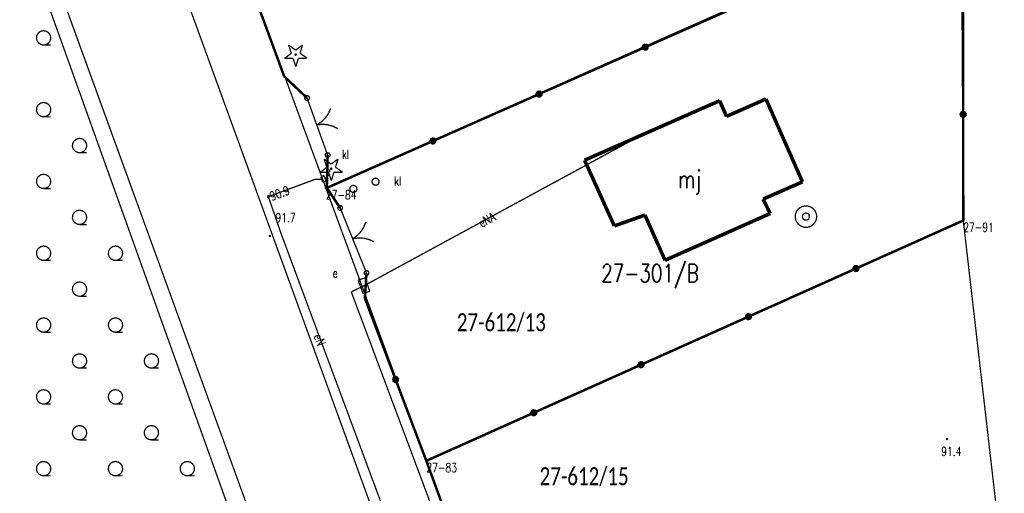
# Model space of a CAD drawing. Header units: metres. Extents: x 7542868 to 7543897, y 5828496 to 5830561.
# Tile 78 of 122: x 7543419 to 7543487, y 5830110 to 5830143. Entities that reach past the tile are written whole.
import ezdxf
from ezdxf.enums import TextEntityAlignment as Align

# ---------------------------------------------------------------- set-up
doc = ezdxf.new("R2010")
doc.units = ezdxf.units.M
doc.header["$MEASUREMENT"] = 0
for name, color, linetype in [('BDOT500_KTOK_L_1', 7, 'Continuous'), ('BDOT500_KTOK_L_4', 7, 'Continuous'), ('BDOT500_OBOP_T_0', 7, 'Continuous'), ('BDOT500_PTTL_L_4', 7, 'Continuous'), ('BDOT500_RTPW_T_0', 7, 'Continuous'), ('BUDYNKI_EGBB_E_T_0', 7, 'Continuous'), ('BUDYNKI_EGBB_L_0', 7, 'Continuous'), ('GESUT_SUPE_E_T_3', 7, 'Continuous'), ('GESUT_SUPE_L_3', 7, 'Continuous'), ('GESUT_SUTE_T_0', 7, 'Continuous'), ('GESUT_SUUE_E_T_2', 7, 'Continuous'), ('GESUT_SUUE_L_3', 7, 'Continuous'), ('GESUT_SUUE_T_3', 7, 'Continuous'), ('GESUT_SUUK_E_T_3', 7, 'Continuous'), ('GESUT_SUUK_T_2', 7, 'Continuous'), ('GESUT_SUUK_T_4', 7, 'Continuous'), ('GESUT_SUUW_T_1', 7, 'Continuous'), ('GLOWNA_BAZA_DZIALKI', 7, 'Continuous'), ('GLOWNA_BAZA_NUMERY_PUNKTOW', 7, 'Continuous'), ('GLOWNA_BAZA_PUNKTY', 7, 'Continuous'), ('SZUMIN_511-1_DROGA_POM_UZUPEL__', 7, 'Continuous')]:
    doc.layers.add(name, color=color, linetype=linetype)
doc.layers.add('Numery_dzialek', color=7, linetype='Continuous', lineweight=13)
doc.styles.add('Legend', font='calibri.ttf')
doc.styles.add('STYL_ARIAL', font='simplex', dxfattribs={"width": 0.75, "oblique": 0.1})

msp = doc.modelspace()

# ---------------------------------------------------------------- linework, layer by layer
at = {"layer": 'BDOT500_KTOK_L_1', "color": 7, "const_width": 0.09}
for points in [[(7543438.5172, 5830137.7267), (7543438.4819, 5830137.8375), (7543438.526, 5830137.9451), (7543438.6289, 5830137.9991), (7543438.7426, 5830137.9744), (7543438.8137, 5830137.8824), (7543438.809, 5830137.7662), (7543438.7307, 5830137.6802), (7543438.6155, 5830137.6646), (7543438.5172, 5830137.7267)], [(7543438.6517, 5830137.8307), (7543439.1547, 5830136.4286)], [(7543439.0702, 5830136.664), (7543439.5767, 5830135.2521)], [(7543440.2939, 5830137.1029), (7543440.1392, 5830136.7514), (7543439.9202, 5830136.436), (7543439.6449, 5830136.1682), (7543439.3235, 5830135.958)], [(7543439.3235, 5830135.958), (7543439.7052, 5830136), (7543440.0879, 5830135.9683), (7543440.4575, 5830135.864), (7543440.8004, 5830135.691)], [(7543439.5767, 5830135.2521), (7543440.0797, 5830133.85)], [(7543439.9452, 5830133.7461), (7543439.9098, 5830133.8568), (7543439.9539, 5830133.9644), (7543440.0569, 5830134.0185), (7543440.1705, 5830133.9937), (7543440.2416, 5830133.9017), (7543440.237, 5830133.7855), (7543440.1587, 5830133.6995), (7543440.0435, 5830133.6839), (7543439.9452, 5830133.7461)], [(7543440.8209, 5830130.0716), (7543440.7855, 5830130.1824), (7543440.8297, 5830130.29), (7543440.9326, 5830130.344), (7543441.0462, 5830130.3193), (7543441.1173, 5830130.2272), (7543441.1127, 5830130.1111), (7543441.0344, 5830130.025), (7543440.9192, 5830130.0095), (7543440.8209, 5830130.0716)], [(7543440.9554, 5830130.1756), (7543441.6369, 5830128.491)], [(7543442.7483, 5830129.2103), (7543442.6077, 5830128.8529), (7543442.4015, 5830128.5289), (7543442.1371, 5830128.2504), (7543441.8244, 5830128.0275)], [(7543441.5431, 5830128.7227), (7543442.1057, 5830127.3322)], [(7543441.8244, 5830128.0275), (7543442.2042, 5830128.0847), (7543442.5878, 5830128.0683), (7543442.9613, 5830127.9789), (7543443.3108, 5830127.8198)], [(7543442.1057, 5830127.3322), (7543442.7872, 5830125.6476)], [(7543442.6527, 5830125.5437), (7543442.6173, 5830125.6545), (7543442.6615, 5830125.7621), (7543442.7644, 5830125.8161), (7543442.878, 5830125.7913), (7543442.9492, 5830125.6993), (7543442.9445, 5830125.5831), (7543442.8662, 5830125.4971), (7543442.751, 5830125.4815), (7543442.6527, 5830125.5437)]]:
    msp.add_lwpolyline(points, dxfattribs=at)
at = {"layer": 'BDOT500_KTOK_L_4', "color": 7, "const_width": 0.175}
for points in [[(7543462.1774, 5830141.3714), (7543469.5613, 5830144.6388)], [(7543437.061, 5830139.3298), (7543435.1903, 5830144.4226)], [(7543484.2904, 5830144.0918), (7543484.3002, 5830136.6959)], [(7543454.7934, 5830138.1041), (7543462.1774, 5830141.3714)], [(7543462.0429, 5830141.2675), (7543462.0075, 5830141.3783), (7543462.0516, 5830141.4858), (7543462.1546, 5830141.5399), (7543462.2682, 5830141.5151), (7543462.3393, 5830141.4231), (7543462.3347, 5830141.3069), (7543462.2564, 5830141.2209), (7543462.1412, 5830141.2053), (7543462.0429, 5830141.2675)], [(7543438.6517, 5830137.8307), (7543437.061, 5830139.3298)], [(7543447.4095, 5830134.8367), (7543454.7934, 5830138.1041)], [(7543454.6589, 5830138.0001), (7543454.6236, 5830138.1109), (7543454.6677, 5830138.2185), (7543454.7707, 5830138.2725), (7543454.8843, 5830138.2478), (7543454.9554, 5830138.1557), (7543454.9507, 5830138.0395), (7543454.8725, 5830137.9535), (7543454.7572, 5830137.938), (7543454.6589, 5830138.0001)], [(7543484.1657, 5830136.5919), (7543484.1303, 5830136.7027), (7543484.1745, 5830136.8103), (7543484.2774, 5830136.8644), (7543484.391, 5830136.8396), (7543484.4621, 5830136.7476), (7543484.4575, 5830136.6314), (7543484.3792, 5830136.5454), (7543484.264, 5830136.5298), (7543484.1657, 5830136.5919)], [(7543484.3002, 5830136.6959), (7543484.31, 5830129.3)], [(7543440.0255, 5830131.5693), (7543447.4095, 5830134.8367)], [(7543447.275, 5830134.7327), (7543447.2396, 5830134.8435), (7543447.2838, 5830134.9511), (7543447.3867, 5830135.0051), (7543447.5003, 5830134.9804), (7543447.5714, 5830134.8884), (7543447.5668, 5830134.7722), (7543447.4885, 5830134.6862), (7543447.3733, 5830134.6706), (7543447.275, 5830134.7327)], [(7543440.0255, 5830131.5693), (7543440.0797, 5830133.85)], [(7543440.9554, 5830130.1756), (7543440.0255, 5830131.5693)], [(7543484.31, 5830129.3), (7543476.8378, 5830125.9529)], [(7543476.7033, 5830125.849), (7543476.6679, 5830125.9598), (7543476.7121, 5830126.0673), (7543476.815, 5830126.1214), (7543476.9286, 5830126.0966), (7543476.9997, 5830126.0046), (7543476.9951, 5830125.8884), (7543476.9168, 5830125.8024), (7543476.8016, 5830125.7868), (7543476.7033, 5830125.849)], [(7543442.6726, 5830123.886), (7543442.7872, 5830125.6476)], [(7543476.8378, 5830125.9529), (7543469.3656, 5830122.6059)], [(7543444.8108, 5830118.2253), (7543442.6726, 5830123.886)], [(7543469.2311, 5830122.5019), (7543469.1957, 5830122.6127), (7543469.2398, 5830122.7203), (7543469.3428, 5830122.7743), (7543469.4564, 5830122.7496), (7543469.5275, 5830122.6575), (7543469.5229, 5830122.5413), (7543469.4446, 5830122.4553), (7543469.3294, 5830122.4398), (7543469.2311, 5830122.5019)], [(7543469.3656, 5830122.6059), (7543461.8934, 5830119.2588)], [(7543461.7589, 5830119.1548), (7543461.7235, 5830119.2656), (7543461.7676, 5830119.3732), (7543461.8706, 5830119.4273), (7543461.9842, 5830119.4025), (7543462.0553, 5830119.3105), (7543462.0507, 5830119.1943), (7543461.9724, 5830119.1083), (7543461.8572, 5830119.0927), (7543461.7589, 5830119.1548)], [(7543461.8934, 5830119.2588), (7543454.4212, 5830115.9117)], [(7543444.6763, 5830118.1213), (7543444.6409, 5830118.2321), (7543444.685, 5830118.3397), (7543444.788, 5830118.3938), (7543444.9016, 5830118.369), (7543444.9727, 5830118.277), (7543444.968, 5830118.1608), (7543444.8898, 5830118.0748), (7543444.7745, 5830118.0592), (7543444.6763, 5830118.1213)], [(7543446.949, 5830112.5646), (7543444.8108, 5830118.2253)], [(7543454.4212, 5830115.9117), (7543446.949, 5830112.5646)], [(7543454.2867, 5830115.8078), (7543454.2513, 5830115.9185), (7543454.2954, 5830116.0261), (7543454.3984, 5830116.0802), (7543454.512, 5830116.0554), (7543454.5831, 5830115.9634), (7543454.5785, 5830115.8472), (7543454.5002, 5830115.7612), (7543454.385, 5830115.7456), (7543454.2867, 5830115.8078)], [(7543446.949, 5830112.5646), (7543449.3393, 5830106.0298)]]:
    msp.add_lwpolyline(points, dxfattribs=at)
at = {"layer": 'BDOT500_OBOP_T_0', "color": 3, "const_width": 0.09}
for points in [[(7543437.3663, 5830141.5121), (7543437.8561, 5830141.1654)], [(7543437.5588, 5830140.9437), (7543437.3663, 5830141.5121)], [(7543437.8561, 5830141.1654), (7543438.3371, 5830141.5241)], [(7543438.3371, 5830141.5241), (7543438.1588, 5830140.9512)], [(7543437.0778, 5830140.585), (7543437.5588, 5830140.9437)], [(7543437.6778, 5830140.5925), (7543437.0778, 5830140.585)], [(7543437.8703, 5830140.0241), (7543437.6778, 5830140.5925)], [(7543437.86, 5830140.895), (7543437.8918, 5830140.8818), (7543437.905, 5830140.85), (7543437.8918, 5830140.8182), (7543437.86, 5830140.805), (7543437.8282, 5830140.8182), (7543437.815, 5830140.85), (7543437.8282, 5830140.8818), (7543437.86, 5830140.895)], [(7543438.0486, 5830140.5971), (7543437.8703, 5830140.0241)], [(7543438.6486, 5830140.6045), (7543438.0486, 5830140.5971)], [(7543438.1588, 5830140.9512), (7543438.6486, 5830140.6045)], [(7543439.8363, 5830133.5721), (7543440.3261, 5830133.2255)], [(7543440.0288, 5830133.0038), (7543439.8363, 5830133.5721)], [(7543440.3261, 5830133.2255), (7543440.8071, 5830133.5842)], [(7543440.8071, 5830133.5842), (7543440.6288, 5830133.0112)], [(7543440.6288, 5830133.0112), (7543441.1186, 5830132.6646)], [(7543439.5478, 5830132.6451), (7543440.0288, 5830133.0038)], [(7543440.1478, 5830132.6525), (7543439.5478, 5830132.6451)], [(7543440.3403, 5830132.0842), (7543440.1478, 5830132.6525)], [(7543440.33, 5830132.955), (7543440.3618, 5830132.9418), (7543440.375, 5830132.91), (7543440.3618, 5830132.8782), (7543440.33, 5830132.865), (7543440.2982, 5830132.8782), (7543440.285, 5830132.91), (7543440.2982, 5830132.9418), (7543440.33, 5830132.955)], [(7543440.5186, 5830132.6571), (7543440.3403, 5830132.0842)], [(7543441.1186, 5830132.6646), (7543440.5186, 5830132.6571)]]:
    msp.add_lwpolyline(points, dxfattribs=at)
at = {"layer": 'BDOT500_PTTL_L_4', "color": 7, "const_width": 0.09}
for points in [[(7543410.46, 5830172.74), (7543435.63, 5830102.47)], [(7543420.32, 5830142.52), (7543420.5234, 5830142.4768), (7543420.6916, 5830142.3546), (7543420.7955, 5830142.1745), (7543420.8173, 5830141.9677), (7543420.753, 5830141.77), (7543420.6139, 5830141.6155), (7543420.424, 5830141.5309), (7543420.216, 5830141.5309), (7543420.0261, 5830141.6155), (7543419.887, 5830141.77), (7543419.8227, 5830141.9677), (7543419.8445, 5830142.1745), (7543419.9484, 5830142.3546), (7543420.1166, 5830142.4768), (7543420.32, 5830142.52)], [(7543420.32, 5830141.52), (7543420.82, 5830141.52)], [(7543420.32, 5830137.52), (7543420.5234, 5830137.4768), (7543420.6916, 5830137.3546), (7543420.7955, 5830137.1745), (7543420.8173, 5830136.9677), (7543420.753, 5830136.77), (7543420.6139, 5830136.6155), (7543420.424, 5830136.5309), (7543420.216, 5830136.5309), (7543420.0261, 5830136.6155), (7543419.887, 5830136.77), (7543419.8227, 5830136.9677), (7543419.8445, 5830137.1745), (7543419.9484, 5830137.3546), (7543420.1166, 5830137.4768), (7543420.32, 5830137.52)], [(7543420.32, 5830136.52), (7543420.82, 5830136.52)], [(7543422.82, 5830135.02), (7543423.0234, 5830134.9768), (7543423.1916, 5830134.8546), (7543423.2955, 5830134.6745), (7543423.3173, 5830134.4677), (7543423.253, 5830134.27), (7543423.1139, 5830134.1155), (7543422.924, 5830134.0309), (7543422.716, 5830134.0309), (7543422.5261, 5830134.1155), (7543422.387, 5830134.27), (7543422.3227, 5830134.4677), (7543422.3445, 5830134.6745), (7543422.4484, 5830134.8546), (7543422.6166, 5830134.9768), (7543422.82, 5830135.02)], [(7543422.82, 5830134.02), (7543423.32, 5830134.02)], [(7543420.32, 5830132.52), (7543420.5234, 5830132.4768), (7543420.6916, 5830132.3546), (7543420.7955, 5830132.1745), (7543420.8173, 5830131.9677), (7543420.753, 5830131.77), (7543420.6139, 5830131.6155), (7543420.424, 5830131.5309), (7543420.216, 5830131.5309), (7543420.0261, 5830131.6155), (7543419.887, 5830131.77), (7543419.8227, 5830131.9677), (7543419.8445, 5830132.1745), (7543419.9484, 5830132.3546), (7543420.1166, 5830132.4768), (7543420.32, 5830132.52)], [(7543420.32, 5830131.52), (7543420.82, 5830131.52)], [(7543422.82, 5830130.02), (7543423.0234, 5830129.9768), (7543423.1916, 5830129.8546), (7543423.2955, 5830129.6745), (7543423.3173, 5830129.4677), (7543423.253, 5830129.27), (7543423.1139, 5830129.1155), (7543422.924, 5830129.0309), (7543422.716, 5830129.0309), (7543422.5261, 5830129.1155), (7543422.387, 5830129.27), (7543422.3227, 5830129.4677), (7543422.3445, 5830129.6745), (7543422.4484, 5830129.8546), (7543422.6166, 5830129.9768), (7543422.82, 5830130.02)], [(7543422.82, 5830129.02), (7543423.32, 5830129.02)], [(7543420.32, 5830127.52), (7543420.5234, 5830127.4768), (7543420.6916, 5830127.3546), (7543420.7955, 5830127.1745), (7543420.8173, 5830126.9677), (7543420.753, 5830126.77), (7543420.6139, 5830126.6155), (7543420.424, 5830126.5309), (7543420.216, 5830126.5309), (7543420.0261, 5830126.6155), (7543419.887, 5830126.77), (7543419.8227, 5830126.9677), (7543419.8445, 5830127.1745), (7543419.9484, 5830127.3546), (7543420.1166, 5830127.4768), (7543420.32, 5830127.52)], [(7543425.32, 5830127.52), (7543425.5234, 5830127.4768), (7543425.6916, 5830127.3546), (7543425.7955, 5830127.1745), (7543425.8173, 5830126.9677), (7543425.753, 5830126.77), (7543425.6139, 5830126.6155), (7543425.424, 5830126.5309), (7543425.216, 5830126.5309), (7543425.0261, 5830126.6155), (7543424.887, 5830126.77), (7543424.8227, 5830126.9677), (7543424.8445, 5830127.1745), (7543424.9484, 5830127.3546), (7543425.1166, 5830127.4768), (7543425.32, 5830127.52)], [(7543420.32, 5830126.52), (7543420.82, 5830126.52)], [(7543425.32, 5830126.52), (7543425.82, 5830126.52)], [(7543422.82, 5830125.02), (7543423.0234, 5830124.9768), (7543423.1916, 5830124.8546), (7543423.2955, 5830124.6745), (7543423.3173, 5830124.4677), (7543423.253, 5830124.27), (7543423.1139, 5830124.1155), (7543422.924, 5830124.0309), (7543422.716, 5830124.0309), (7543422.5261, 5830124.1155), (7543422.387, 5830124.27), (7543422.3227, 5830124.4677), (7543422.3445, 5830124.6745), (7543422.4484, 5830124.8546), (7543422.6166, 5830124.9768), (7543422.82, 5830125.02)], [(7543422.82, 5830124.02), (7543423.32, 5830124.02)], [(7543420.32, 5830122.52), (7543420.5234, 5830122.4768), (7543420.6916, 5830122.3546), (7543420.7955, 5830122.1745), (7543420.8173, 5830121.9677), (7543420.753, 5830121.77), (7543420.6139, 5830121.6155), (7543420.424, 5830121.5309), (7543420.216, 5830121.5309), (7543420.0261, 5830121.6155), (7543419.887, 5830121.77), (7543419.8227, 5830121.9677), (7543419.8445, 5830122.1745), (7543419.9484, 5830122.3546), (7543420.1166, 5830122.4768), (7543420.32, 5830122.52)], [(7543425.32, 5830122.52), (7543425.5234, 5830122.4768), (7543425.6916, 5830122.3546), (7543425.7955, 5830122.1745), (7543425.8173, 5830121.9677), (7543425.753, 5830121.77), (7543425.6139, 5830121.6155), (7543425.424, 5830121.5309), (7543425.216, 5830121.5309), (7543425.0261, 5830121.6155), (7543424.887, 5830121.77), (7543424.8227, 5830121.9677), (7543424.8445, 5830122.1745), (7543424.9484, 5830122.3546), (7543425.1166, 5830122.4768), (7543425.32, 5830122.52)], [(7543420.32, 5830121.52), (7543420.82, 5830121.52)], [(7543425.32, 5830121.52), (7543425.82, 5830121.52)], [(7543422.82, 5830120.02), (7543423.0234, 5830119.9768), (7543423.1916, 5830119.8546), (7543423.2955, 5830119.6745), (7543423.3173, 5830119.4677), (7543423.253, 5830119.27), (7543423.1139, 5830119.1155), (7543422.924, 5830119.0309), (7543422.716, 5830119.0309), (7543422.5261, 5830119.1155), (7543422.387, 5830119.27), (7543422.3227, 5830119.4677), (7543422.3445, 5830119.6745), (7543422.4484, 5830119.8546), (7543422.6166, 5830119.9768), (7543422.82, 5830120.02)], [(7543427.82, 5830120.02), (7543428.0234, 5830119.9768), (7543428.1916, 5830119.8546), (7543428.2955, 5830119.6745), (7543428.3173, 5830119.4677), (7543428.253, 5830119.27), (7543428.1139, 5830119.1155), (7543427.924, 5830119.0309), (7543427.716, 5830119.0309), (7543427.5261, 5830119.1155), (7543427.387, 5830119.27), (7543427.3227, 5830119.4677), (7543427.3445, 5830119.6745), (7543427.4484, 5830119.8546), (7543427.6166, 5830119.9768), (7543427.82, 5830120.02)], [(7543422.82, 5830119.02), (7543423.32, 5830119.02)], [(7543427.82, 5830119.02), (7543428.32, 5830119.02)], [(7543420.32, 5830117.52), (7543420.5234, 5830117.4768), (7543420.6916, 5830117.3546), (7543420.7955, 5830117.1745), (7543420.8173, 5830116.9677), (7543420.753, 5830116.77), (7543420.6139, 5830116.6155), (7543420.424, 5830116.5309), (7543420.216, 5830116.5309), (7543420.0261, 5830116.6155), (7543419.887, 5830116.77), (7543419.8227, 5830116.9677), (7543419.8445, 5830117.1745), (7543419.9484, 5830117.3546), (7543420.1166, 5830117.4768), (7543420.32, 5830117.52)], [(7543425.32, 5830117.52), (7543425.5234, 5830117.4768), (7543425.6916, 5830117.3546), (7543425.7955, 5830117.1745), (7543425.8173, 5830116.9677), (7543425.753, 5830116.77), (7543425.6139, 5830116.6155), (7543425.424, 5830116.5309), (7543425.216, 5830116.5309), (7543425.0261, 5830116.6155), (7543424.887, 5830116.77), (7543424.8227, 5830116.9677), (7543424.8445, 5830117.1745), (7543424.9484, 5830117.3546), (7543425.1166, 5830117.4768), (7543425.32, 5830117.52)], [(7543420.32, 5830116.52), (7543420.82, 5830116.52)], [(7543425.32, 5830116.52), (7543425.82, 5830116.52)], [(7543422.82, 5830115.02), (7543423.0234, 5830114.9768), (7543423.1916, 5830114.8546), (7543423.2955, 5830114.6745), (7543423.3173, 5830114.4677), (7543423.253, 5830114.27), (7543423.1139, 5830114.1155), (7543422.924, 5830114.0309), (7543422.716, 5830114.0309), (7543422.5261, 5830114.1155), (7543422.387, 5830114.27), (7543422.3227, 5830114.4677), (7543422.3445, 5830114.6745), (7543422.4484, 5830114.8546), (7543422.6166, 5830114.9768), (7543422.82, 5830115.02)], [(7543427.82, 5830115.02), (7543428.0234, 5830114.9768), (7543428.1916, 5830114.8546), (7543428.2955, 5830114.6745), (7543428.3173, 5830114.4677), (7543428.253, 5830114.27), (7543428.1139, 5830114.1155), (7543427.924, 5830114.0309), (7543427.716, 5830114.0309), (7543427.5261, 5830114.1155), (7543427.387, 5830114.27), (7543427.3227, 5830114.4677), (7543427.3445, 5830114.6745), (7543427.4484, 5830114.8546), (7543427.6166, 5830114.9768), (7543427.82, 5830115.02)], [(7543422.82, 5830114.02), (7543423.32, 5830114.02)], [(7543427.82, 5830114.02), (7543428.32, 5830114.02)], [(7543420.32, 5830112.52), (7543420.5234, 5830112.4768), (7543420.6916, 5830112.3546), (7543420.7955, 5830112.1745), (7543420.8173, 5830111.9677), (7543420.753, 5830111.77), (7543420.6139, 5830111.6155), (7543420.424, 5830111.5309), (7543420.216, 5830111.5309), (7543420.0261, 5830111.6155), (7543419.887, 5830111.77), (7543419.8227, 5830111.9677), (7543419.8445, 5830112.1745), (7543419.9484, 5830112.3546), (7543420.1166, 5830112.4768), (7543420.32, 5830112.52)], [(7543425.32, 5830112.52), (7543425.5234, 5830112.4768), (7543425.6916, 5830112.3546), (7543425.7955, 5830112.1745), (7543425.8173, 5830111.9677), (7543425.753, 5830111.77), (7543425.6139, 5830111.6155), (7543425.424, 5830111.5309), (7543425.216, 5830111.5309), (7543425.0261, 5830111.6155), (7543424.887, 5830111.77), (7543424.8227, 5830111.9677), (7543424.8445, 5830112.1745), (7543424.9484, 5830112.3546), (7543425.1166, 5830112.4768), (7543425.32, 5830112.52)], [(7543430.32, 5830112.52), (7543430.5234, 5830112.4768), (7543430.6916, 5830112.3546), (7543430.7955, 5830112.1745), (7543430.8173, 5830111.9677), (7543430.753, 5830111.77), (7543430.6139, 5830111.6155), (7543430.424, 5830111.5309), (7543430.216, 5830111.5309), (7543430.0261, 5830111.6155), (7543429.887, 5830111.77), (7543429.8227, 5830111.9677), (7543429.8445, 5830112.1745), (7543429.9484, 5830112.3546), (7543430.1166, 5830112.4768), (7543430.32, 5830112.52)], [(7543420.32, 5830111.52), (7543420.82, 5830111.52)], [(7543425.32, 5830111.52), (7543425.82, 5830111.52)], [(7543430.32, 5830111.52), (7543430.82, 5830111.52)]]:
    msp.add_lwpolyline(points, dxfattribs=at)
at = {"layer": 'BDOT500_RTPW_T_0', "color": 7, "const_width": 0.075}
for points in [[(7543436.0637, 5830128.2708), (7543436.0956, 5830128.2577), (7543436.1087, 5830128.2258), (7543436.0956, 5830128.194), (7543436.0637, 5830128.1808), (7543436.0319, 5830128.194), (7543436.0187, 5830128.2258), (7543436.0319, 5830128.2577), (7543436.0637, 5830128.2708)], [(7543483.229, 5830114.0772), (7543483.2158, 5830114.0454), (7543483.184, 5830114.0322), (7543483.1522, 5830114.0454), (7543483.139, 5830114.0772), (7543483.1522, 5830114.1091), (7543483.184, 5830114.1222), (7543483.2158, 5830114.1091), (7543483.229, 5830114.0772)]]:
    msp.add_lwpolyline(points, dxfattribs=at)
at = {"layer": 'BUDYNKI_EGBB_L_0', "color": 34, "const_width": 0.25}
for points in [[(7543467.84, 5830136.55), (7543470.58, 5830137.76)], [(7543470.58, 5830137.76), (7543473.12, 5830131.99)], [(7543457.96, 5830133.5), (7543467.3575, 5830137.6406)], [(7543467.3575, 5830137.6406), (7543467.84, 5830136.55)], [(7543460.03, 5830128.92), (7543457.96, 5830133.5)], [(7543473.12, 5830131.99), (7543470.38, 5830130.79)], [(7543470.38, 5830130.79), (7543470.8727, 5830129.7839)], [(7543462.16, 5830129.68), (7543460.03, 5830128.92)], [(7543463.56, 5830126.53), (7543462.16, 5830129.68)], [(7543470.8727, 5830129.7839), (7543463.56, 5830126.53)]]:
    msp.add_lwpolyline(points, dxfattribs=at)
at = {"layer": 'GESUT_SUPE_L_3', "color": 1, "const_width": 0.09}
for points in [[(7543442.6134, 5830124.7563), (7543461.5546, 5830135.0498)], [(7543435.96, 5830130.96), (7543439.22, 5830132.17)], [(7543439.22, 5830132.17), (7543439.675, 5830132.155)], [(7543436.81, 5830128.48), (7543435.96, 5830130.96)], [(7543445.26, 5830105.72), (7543436.81, 5830128.48)], [(7543441.7262, 5830124.33), (7543442.6134, 5830124.7563)], [(7543446.8727, 5830110.5838), (7543441.7262, 5830124.33)], [(7543454.0992, 5830091.1512), (7543446.8727, 5830110.5838)]]:
    msp.add_lwpolyline(points, dxfattribs=at)
at = {"layer": 'GESUT_SUTE_T_0', "color": 1, "const_width": 0.09}
msp.add_lwpolyline([(7543435.96, 5830131.0225), (7543436.0042, 5830131.0042), (7543436.0225, 5830130.96), (7543436.0042, 5830130.9158), (7543435.96, 5830130.8975), (7543435.9158, 5830130.9158), (7543435.8975, 5830130.96), (7543435.9158, 5830131.0042), (7543435.96, 5830131.0225)], dxfattribs=at)
at = {"layer": 'GESUT_SUUE_L_3', "color": 7, "const_width": 0.09}
for points in [[(7543439.61, 5830132.34), (7543439.83, 5830132.44)], [(7543439.74, 5830131.97), (7543439.61, 5830132.34)], [(7543439.83, 5830132.44), (7543439.9671, 5830132.0498)], [(7543439.9671, 5830132.0498), (7543439.74, 5830131.97)]]:
    msp.add_lwpolyline(points, dxfattribs=at)
at = {"layer": 'GESUT_SUUE_T_3', "color": 7, "const_width": 0.09}
for points in [[(7543442.6812, 5830125.3112), (7543442.2101, 5830125.1434)], [(7543442.2101, 5830125.1434), (7543442.5456, 5830124.2014)], [(7543443.0166, 5830124.3691), (7543442.6812, 5830125.3112)], [(7543442.5456, 5830124.2014), (7543443.0166, 5830124.3691)]]:
    msp.add_lwpolyline(points, dxfattribs=at)
at = {"layer": 'GESUT_SUUK_T_2', "color": 34, "const_width": 0.09}
for points in [[(7543441.874, 5830131.75), (7543442.0092, 5830131.7103), (7543442.1014, 5830131.6038), (7543442.1215, 5830131.4644), (7543442.0629, 5830131.3362), (7543441.9444, 5830131.2601), (7543441.8036, 5830131.2601), (7543441.6851, 5830131.3362), (7543441.6266, 5830131.4644), (7543441.6466, 5830131.6038), (7543441.7389, 5830131.7103), (7543441.874, 5830131.75)], [(7543443.419, 5830132.2526), (7543443.5542, 5830132.2129), (7543443.6464, 5830132.1064), (7543443.6665, 5830131.967), (7543443.608, 5830131.8388), (7543443.4895, 5830131.7627), (7543443.3486, 5830131.7627), (7543443.2301, 5830131.8388), (7543443.1716, 5830131.967), (7543443.1916, 5830132.1064), (7543443.2839, 5830132.2129), (7543443.419, 5830132.2526)]]:
    msp.add_lwpolyline(points, dxfattribs=at)
at = {"layer": 'GESUT_SUUK_T_4', "color": 7, "const_width": 0.09}
for points in [[(7543441.874, 5830131.75), (7543442.0092, 5830131.7103), (7543442.1014, 5830131.6038), (7543442.1215, 5830131.4644), (7543442.0629, 5830131.3362), (7543441.9444, 5830131.2601), (7543441.8036, 5830131.2601), (7543441.6851, 5830131.3362), (7543441.6266, 5830131.4644), (7543441.6466, 5830131.6038), (7543441.7389, 5830131.7103), (7543441.874, 5830131.75)], [(7543443.419, 5830132.2526), (7543443.5542, 5830132.2129), (7543443.6464, 5830132.1064), (7543443.6665, 5830131.967), (7543443.608, 5830131.8388), (7543443.4895, 5830131.7627), (7543443.3486, 5830131.7627), (7543443.2301, 5830131.8388), (7543443.1716, 5830131.967), (7543443.1916, 5830132.1064), (7543443.2839, 5830132.2129), (7543443.419, 5830132.2526)]]:
    msp.add_lwpolyline(points, dxfattribs=at)
at = {"layer": 'GESUT_SUUW_T_1', "color": 7, "const_width": 0.09}
for points in [[(7543473.3646, 5830130.3212), (7543473.6081, 5830130.2806), (7543473.8253, 5830130.1631), (7543473.9925, 5830129.9814), (7543474.0916, 5830129.7553), (7543474.112, 5830129.5093), (7543474.0514, 5830129.2699), (7543473.9164, 5830129.0632), (7543473.7216, 5830128.9116), (7543473.488, 5830128.8314), (7543473.2411, 5830128.8314), (7543473.0076, 5830128.9116), (7543472.8128, 5830129.0632), (7543472.6778, 5830129.2699), (7543472.6172, 5830129.5093), (7543472.6375, 5830129.7553), (7543472.7367, 5830129.9814), (7543472.9039, 5830130.1631), (7543473.1211, 5830130.2806), (7543473.3646, 5830130.3212)], [(7543473.3646, 5830129.8212), (7543473.4998, 5830129.7815), (7543473.592, 5830129.6751), (7543473.612, 5830129.5356), (7543473.5535, 5830129.4075), (7543473.435, 5830129.3313), (7543473.2942, 5830129.3313), (7543473.1757, 5830129.4075), (7543473.1171, 5830129.5356), (7543473.1372, 5830129.6751), (7543473.2294, 5830129.7815), (7543473.3646, 5830129.8212)]]:
    msp.add_lwpolyline(points, dxfattribs=at)
at = {"layer": 'GLOWNA_BAZA_DZIALKI', "color": 92, "lineweight": 20, "const_width": 0.09}
for points in [[(7543446.39, 5830076.67), (7543384.27, 5830247.62)], [(7543453.91, 5830079.7), (7543415.82, 5830184.43)], [(7543439.96, 5830131.56), (7543484.18, 5830151.21)], [(7543484.31, 5830129.3), (7543484.18, 5830151.21)], [(7543433.41, 5830149.34), (7543439.96, 5830131.56)], [(7543439.96, 5830131.56), (7543446.95, 5830112.56)], [(7543446.95, 5830112.56), (7543484.31, 5830129.3)], [(7543487.12, 5830104.86), (7543484.31, 5830129.3)], [(7543446.95, 5830112.56), (7543454.12, 5830092.96)]]:
    msp.add_lwpolyline(points, dxfattribs=at)
at = {"layer": 'GLOWNA_BAZA_PUNKTY', "color": 7, "const_width": 0.09}
for points in [[(7543439.96, 5830131.605), (7543439.9918, 5830131.5918), (7543440.005, 5830131.56), (7543439.9918, 5830131.5282), (7543439.96, 5830131.515), (7543439.9282, 5830131.5282), (7543439.915, 5830131.56), (7543439.9282, 5830131.5918), (7543439.96, 5830131.605)], [(7543484.31, 5830129.345), (7543484.3418, 5830129.3318), (7543484.355, 5830129.3), (7543484.3418, 5830129.2682), (7543484.31, 5830129.255), (7543484.2782, 5830129.2682), (7543484.265, 5830129.3), (7543484.2782, 5830129.3318), (7543484.31, 5830129.345)], [(7543446.95, 5830112.605), (7543446.9818, 5830112.5918), (7543446.995, 5830112.56), (7543446.9818, 5830112.5282), (7543446.95, 5830112.515), (7543446.9182, 5830112.5282), (7543446.905, 5830112.56), (7543446.9182, 5830112.5918), (7543446.95, 5830112.605)]]:
    msp.add_lwpolyline(points, dxfattribs=at)
at = {"layer": 'SZUMIN_511-1_DROGA_POM_UZUPEL__', "color": 3, "const_width": 0.09}
for points in [[(7543415.82, 5830184.43), (7543453.91, 5830079.7)], [(7543484.18, 5830151.21), (7543439.96, 5830131.56)], [(7543484.31, 5830129.3), (7543484.18, 5830151.21)], [(7543439.96, 5830131.56), (7543433.41, 5830149.34)], [(7543446.95, 5830112.56), (7543484.31, 5830129.3)], [(7543487.12, 5830104.86), (7543484.31, 5830129.3)], [(7543454.12, 5830092.96), (7543446.95, 5830112.56)]]:
    msp.add_lwpolyline(points, dxfattribs=at)
at = {"layer": 'SZUMIN_511-1_DROGA_POM_UZUPEL__', "color": 7, "const_width": 0.09}
for points in [[(7543415.82, 5830184.43), (7543453.91, 5830079.7)], [(7543484.18, 5830151.21), (7543439.96, 5830131.56)], [(7543484.31, 5830129.3), (7543484.18, 5830151.21)], [(7543439.96, 5830131.56), (7543433.41, 5830149.34)], [(7543446.95, 5830112.56), (7543439.96, 5830131.56)], [(7543484.31, 5830129.3), (7543446.95, 5830112.56)], [(7543487.12, 5830104.86), (7543484.31, 5830129.3)], [(7543454.12, 5830092.96), (7543446.95, 5830112.56)]]:
    msp.add_lwpolyline(points, dxfattribs=at)

# ---------------------------------------------------------------- texts
at = {"layer": 'BDOT500_RTPW_T_0', "color": 7, "style": 'STYL_ARIAL', "width": 0.75}
for s, p in [('91.7', (7543436.4491, 5830129.8185)), ('91.4', (7543482.773, 5830113.5306))]:
    msp.add_text(s, height=0.625, dxfattribs=at).set_placement(p, align=Align.TOP_LEFT)
at = {"layer": 'BUDYNKI_EGBB_E_T_0', "color": 7, "style": 'STYL_ARIAL', "width": 0.75}
msp.add_text('mj', height=1.25, dxfattribs=at).set_placement((7543465.2785, 5830132.1752), align=Align.MIDDLE_CENTER)
at = {"layer": 'GESUT_SUPE_E_T_3', "color": 1, "style": 'STYL_ARIAL', "width": 0.75}
for s, rotation, p in [('eNA', 28.5216, (7543451.159, 5830129.3411)), ('eN', 290.4584, (7543439.529, 5830120.9931))]:
    msp.add_text(s, height=0.625, rotation=rotation, dxfattribs=at).set_placement(p, align=Align.MIDDLE_CENTER)
at = {"layer": 'GESUT_SUTE_T_0', "color": 1, "style": 'STYL_ARIAL', "width": 0.75}
msp.add_text('90.9', height=0.625, rotation=20.3995, dxfattribs=at).set_placement((7543436.0831, 5830130.9525), align=Align.MIDDLE_LEFT)
at = {"layer": 'GESUT_SUUE_E_T_2', "color": 7, "style": 'STYL_ARIAL', "width": 0.75}
msp.add_text('e', height=0.625, dxfattribs=at).set_placement((7543439.9321, 5830132.2536), align=Align.BOTTOM_LEFT)
msp.add_text('e', height=0.625, dxfattribs=at).set_placement((7543440.4289, 5830125.9556), align=Align.TOP_LEFT)
at = {"layer": 'GESUT_SUUK_E_T_3', "color": 7, "style": 'STYL_ARIAL', "width": 0.75}
for p in [(7543441.0736, 5830133.4148), (7543444.7035, 5830131.5533)]:
    msp.add_text('kl', height=0.625, dxfattribs=at).set_placement(p, align=Align.BOTTOM_LEFT)
at = {"layer": 'GLOWNA_BAZA_NUMERY_PUNKTOW', "color": 7, "style": 'STYL_ARIAL', "width": 0.75}
for s, p in [('27-84', (7543439.96, 5830131.4037)), ('27-91', (7543484.31, 5830129.1437)), ('27-83', (7543446.95, 5830112.4037))]:
    msp.add_text(s, height=0.625, dxfattribs=at).set_placement(p, align=Align.TOP_LEFT)
at = {"layer": 'Numery_dzialek', "color": 92, "linetype": 'Continuous', "style": 'Legend', "width": 0.75}
for s, p in [('27-612/13', (7543449.07, 5830122.8375)), ('27-612/15', (7543454.83, 5830112.1175))]:
    msp.add_text(s, height=1.25, dxfattribs=at).set_placement(p, align=Align.TOP_LEFT)
at = {"layer": 'SZUMIN_511-1_DROGA_POM_UZUPEL__', "color": 7, "style": 'STYL_ARIAL', "width": 0.75}
msp.add_text('27-301/B', height=1.25, dxfattribs=at).set_placement((7543459.12, 5830126.2575), align=Align.TOP_LEFT)

doc.saveas('drawing.dxf')
